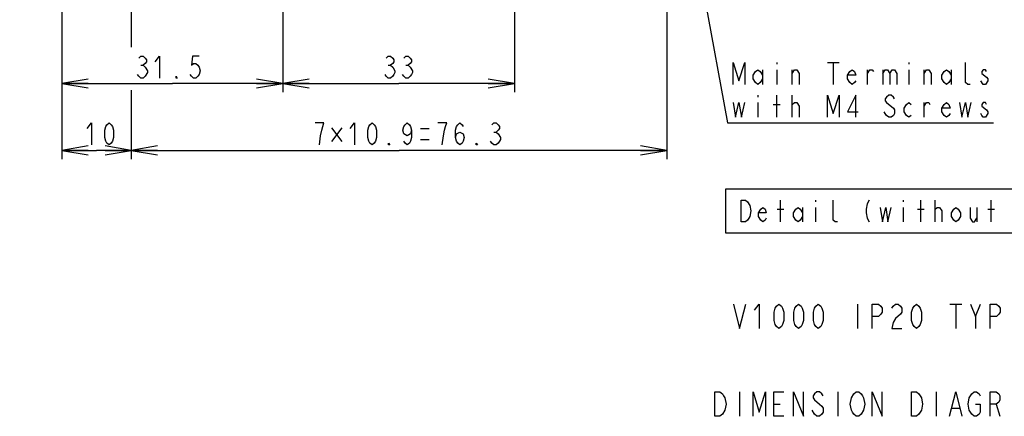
# Model space of a CAD drawing. Extents: x 36 to 410, y 13 to 287.
# Tile 6 of 16: x 192 to 304, y 14 to 59. Entities that reach past the tile are written whole.
import ezdxf

# ---------------------------------------------------------------- set-up
doc = ezdxf.new("R2010")
doc.units = 0
doc.header["$LTSCALE"] = 23.1
doc.layers.get('0').update_dxf_attribs({"linetype": 'CONTINUOUS'})
doc.layers.add('ALL_DIM', color=7, linetype='CONTINUOUS')
doc.layers.add('ALL_NOTE', color=7, linetype='CONTINUOUS')
doc.dimstyles.get("Standard").update_dxf_attribs({"dimtxt": 2.5, "dimasz": 2.5, "dimexe": 1.25, "dimexo": 0.625, "dimtad": 1, "dimcen": 2.5, "dimazin": 3, "dimtfac": 1, "dimtmove": 0, "dimatfit": 3})

# ---------------------------------------------------------------- blocks, each defined once
blk = doc.blocks.new('_OPEN')
at = {"color": 0, "linetype": 'BYBLOCK'}
for p, q in [((0, 0), (-1, 0.167)), ((-1, -0.167), (0, 0)), ((-1, 0), (0, 0))]:
    blk.add_line(p, q, dxfattribs=at)
blk = doc.blocks.new('*D12')
at = {"layer": 'ALL_DIM', "color": 2, "linetype": 'CONTINUOUS'}
for p, q in [((204.99, 75.96), (204.99, 55.72)), ((197.07, 63.76), (197.07, 42.95)), ((204.99, 50.8), (204.99, 42.95)), ((197.07, 43.95), (201.03, 43.95)), ((204.99, 43.95), (201.03, 43.95))]:
    blk.add_line(p, q, dxfattribs=at)
at = {"layer": 'ALL_DIM', "color": 2, "linetype": 'CONTINUOUS', "xscale": 3, "yscale": 3, "zscale": 3, "rotation": 180}
blk.add_blockref('_OPEN', (197.07, 43.95), dxfattribs=at)
at = {"layer": 'ALL_DIM', "color": 2, "linetype": 'CONTINUOUS', "xscale": 3, "yscale": 3, "zscale": 3}
blk.add_blockref('_OPEN', (204.99, 43.95), dxfattribs=at)
blk = doc.blocks.new('*D13')
at = {"layer": 'ALL_DIM', "color": 2, "linetype": 'CONTINUOUS'}
for p, q in [((266.03, 75.96), (266.03, 42.95)), ((204.99, 47.99), (204.99, 42.95)), ((204.99, 43.95), (235.51, 43.95)), ((266.03, 43.95), (235.51, 43.95))]:
    blk.add_line(p, q, dxfattribs=at)
at = {"layer": 'ALL_DIM', "color": 2, "linetype": 'CONTINUOUS', "xscale": 3, "yscale": 3, "zscale": 3, "rotation": 180}
blk.add_blockref('_OPEN', (204.99, 43.95), dxfattribs=at)
at = {"layer": 'ALL_DIM', "color": 2, "linetype": 'CONTINUOUS', "xscale": 3, "yscale": 3, "zscale": 3}
blk.add_blockref('_OPEN', (266.03, 43.95), dxfattribs=at)
blk = doc.blocks.new('*D14')
at = {"layer": 'ALL_DIM', "color": 2, "linetype": 'CONTINUOUS'}
for p, q in [((222.27, 64.16), (222.27, 50.57)), ((248.67, 64.16), (248.67, 50.57)), ((222.27, 51.57), (235.47, 51.57)), ((248.67, 51.57), (235.47, 51.57))]:
    blk.add_line(p, q, dxfattribs=at)
at = {"layer": 'ALL_DIM', "color": 2, "linetype": 'CONTINUOUS', "xscale": 3, "yscale": 3, "zscale": 3, "rotation": 180}
blk.add_blockref('_OPEN', (222.27, 51.57), dxfattribs=at)
at = {"layer": 'ALL_DIM', "color": 2, "linetype": 'CONTINUOUS', "xscale": 3, "yscale": 3, "zscale": 3}
blk.add_blockref('_OPEN', (248.67, 51.57), dxfattribs=at)
blk = doc.blocks.new('*D15')
at = {"layer": 'ALL_DIM', "color": 2, "linetype": 'CONTINUOUS'}
for p, q in [((222.27, 64.16), (222.27, 50.57)), ((197.07, 63.76), (197.07, 50.57)), ((197.07, 51.57), (209.67, 51.57)), ((222.27, 51.57), (209.67, 51.57))]:
    blk.add_line(p, q, dxfattribs=at)
at = {"layer": 'ALL_DIM', "color": 2, "linetype": 'CONTINUOUS', "xscale": 3, "yscale": 3, "zscale": 3, "rotation": 180}
blk.add_blockref('_OPEN', (197.07, 51.57), dxfattribs=at)
at = {"layer": 'ALL_DIM', "color": 2, "linetype": 'CONTINUOUS', "xscale": 3, "yscale": 3, "zscale": 3}
blk.add_blockref('_OPEN', (222.27, 51.57), dxfattribs=at)
blk = doc.blocks.new('*D16')
at = {"layer": 'ALL_DIM', "color": 2, "linetype": 'CONTINUOUS'}
for p, q in [((187.45, 64.41), (187.45, 69.41)), ((187.45, 69.41), (187.45, 64.21)), ((222.02, 64.41), (186.45, 64.41)), ((196.82, 64.01), (186.45, 64.01)), ((187.45, 52.44), (187.45, 64.21)), ((187.45, 64.01), (187.45, 52.44))]:
    blk.add_line(p, q, dxfattribs=at)
at = {"layer": 'ALL_DIM', "color": 2, "linetype": 'CONTINUOUS', "xscale": 3, "yscale": 3, "zscale": 3}
for p, rotation in [((187.45, 64.41), 270), ((187.45, 64.01), 90)]:
    blk.add_blockref('_OPEN', p, dxfattribs=dict(at, rotation=rotation))

msp = doc.modelspace()

# ---------------------------------------------------------------- linework, layer by layer
at = {"layer": 'ALL_DIM', "color": 2, "linetype": 'CONTINUOUS'}
for p, q in [((206.082, 53.649), (206.332, 53.649)), ((234.281, 53.649), (234.531, 53.649)), ((236.281, 53.649), (236.531, 53.649)), ((227.811, 46.532), (228.998, 44.97)), ((228.998, 46.532), (227.811, 44.97)), ((237.936, 46.454), (238.936, 46.454)), ((246.311, 46.038), (246.561, 46.038)), ((237.936, 45.204), (238.936, 45.204))]:
    msp.add_line(p, q, dxfattribs=at)
for points in [[(205.832, 54.483), (206.082, 54.691), (206.332, 54.691), (206.582, 54.483), (206.707, 54.274), (206.707, 54.066), (206.582, 53.858), (206.332, 53.649), (206.582, 53.441)], [(207.707, 54.066), (208.207, 54.691), (208.207, 52.191)], [(212.707, 54.691), (211.957, 54.691), (211.832, 53.649), (212.082, 53.858), (212.332, 53.858), (212.582, 53.649), (212.707, 53.441), (212.832, 53.024), (212.707, 52.608), (212.582, 52.399), (212.332, 52.191), (212.082, 52.191), (211.832, 52.399), (211.707, 52.608)], [(234.031, 54.483), (234.281, 54.691), (234.531, 54.691), (234.781, 54.483), (234.906, 54.274), (234.906, 54.066), (234.781, 53.858), (234.531, 53.649), (234.781, 53.441), (235.031, 53.024)], [(236.031, 54.483), (236.281, 54.691), (236.531, 54.691), (236.781, 54.483), (236.906, 54.274), (236.906, 54.066), (236.781, 53.858), (236.531, 53.649), (236.781, 53.441)], [(206.582, 53.441), (206.832, 53.024), (206.832, 52.816), (206.582, 52.399)], [(235.031, 53.024), (235.031, 52.816), (234.906, 52.608), (234.781, 52.399), (234.531, 52.191), (234.281, 52.191), (234.031, 52.399), (233.906, 52.608)], [(236.781, 53.441), (237.031, 53.024), (237.031, 52.816), (236.906, 52.608), (236.781, 52.399), (236.531, 52.191), (236.281, 52.191), (236.031, 52.399), (235.906, 52.608)], [(206.582, 52.399), (206.332, 52.191), (206.082, 52.191), (205.832, 52.399), (205.707, 52.608)], [(210.207, 52.191), (210.082, 52.191), (210.082, 52.399), (210.207, 52.191)], [(199.959, 46.454), (200.459, 47.079), (200.459, 44.579)], [(202.459, 44.579), (202.209, 44.788), (202.084, 44.996), (201.959, 45.413), (201.959, 46.246), (202.084, 46.663), (202.209, 46.871), (202.459, 47.079), (202.709, 46.871), (202.834, 46.663), (202.959, 46.246), (202.959, 45.413), (202.834, 44.996), (202.709, 44.788), (202.459, 44.579)], [(226.686, 46.246), (226.936, 47.079), (225.936, 47.079)], [(226.436, 44.579), (226.561, 45.621), (226.686, 46.246)], [(229.936, 46.454), (230.436, 47.079), (230.436, 44.579)], [(232.436, 44.579), (232.186, 44.788), (232.061, 44.996), (231.936, 45.413), (231.936, 46.246), (232.061, 46.663), (232.186, 46.871), (232.436, 47.079), (232.686, 46.871), (232.811, 46.663), (232.936, 46.246), (232.936, 45.413), (232.811, 44.996), (232.686, 44.788), (232.436, 44.579)], [(236.936, 46.246), (236.811, 45.829), (236.436, 45.621), (236.061, 45.829), (235.936, 46.246), (236.061, 46.663), (236.186, 46.871), (236.436, 47.079), (236.686, 46.871), (236.811, 46.663), (236.936, 46.246), (236.936, 45.413), (236.811, 44.996), (236.686, 44.788), (236.436, 44.579), (236.186, 44.788), (236.061, 44.996)], [(240.436, 44.579), (240.561, 45.621), (240.686, 46.246), (240.811, 46.663), (240.936, 47.079), (239.936, 47.079)], [(241.936, 45.413), (242.061, 45.829), (242.436, 46.038), (242.811, 45.829), (242.936, 45.413), (242.811, 44.996), (242.686, 44.788), (242.436, 44.579), (242.186, 44.788), (242.061, 44.996), (241.936, 45.413), (241.936, 46.246), (242.061, 46.663), (242.186, 46.871), (242.436, 47.079), (242.686, 46.871), (242.811, 46.663)], [(246.061, 46.871), (246.311, 47.079), (246.561, 47.079), (246.811, 46.871), (246.936, 46.663), (246.936, 46.454), (246.811, 46.246), (246.561, 46.038), (246.811, 45.829)], [(246.811, 45.829), (247.061, 45.413), (247.061, 45.204), (246.936, 44.996), (246.811, 44.788), (246.561, 44.579), (246.311, 44.579), (246.061, 44.788), (245.936, 44.996)], [(234.436, 44.579), (234.311, 44.579), (234.311, 44.788), (234.436, 44.579)], [(244.436, 44.579), (244.311, 44.579), (244.311, 44.788), (244.436, 44.579)]]:
    msp.add_lwpolyline(points, dxfattribs=at)
at = {"layer": 'ALL_NOTE', "color": 2, "linetype": 'CONTINUOUS'}
for p, q in [((268.01, 74.225), (272.924, 47.106)), ((278.549, 53.981), (278.549, 53.772)), ((284.328, 53.981), (285.671, 53.981)), ((284.999, 53.981), (284.999, 51.481)), ((293.599, 53.981), (293.599, 53.772)), ((276.937, 53.147), (276.937, 51.481)), ((278.549, 53.147), (278.549, 51.481)), ((280.296, 51.481), (280.296, 53.147)), ((288.896, 51.481), (288.896, 53.147)), ((290.643, 53.147), (290.643, 51.481)), ((293.599, 53.147), (293.599, 51.481)), ((295.346, 51.481), (295.346, 53.147)), ((298.437, 53.147), (298.437, 51.481)), ((302.065, 51.481), (301.796, 51.897)), ((276.399, 50.231), (276.399, 50.022)), ((276.399, 49.397), (276.399, 47.731)), ((278.549, 47.731), (278.549, 50.231)), ((280.296, 47.731), (280.296, 50.231)), ((280.296, 49.189), (280.565, 49.397)), ((295.346, 47.731), (295.346, 49.397)), ((278.146, 49.189), (278.953, 49.189)), ((272.924, 47.106), (273.174, 47.106)), ((273.174, 47.106), (303.274, 47.106)), ((278.979, 35.785), (278.979, 38.285)), ((282.979, 38.285), (282.979, 38.076)), ((292.979, 38.285), (292.979, 38.076)), ((294.979, 35.785), (294.979, 38.285)), ((296.604, 35.785), (296.604, 38.285)), ((302.979, 35.785), (302.979, 38.285)), ((278.604, 37.243), (279.354, 37.243)), ((281.479, 37.451), (281.479, 35.785)), ((282.979, 37.451), (282.979, 35.785)), ((292.979, 37.451), (292.979, 35.785)), ((294.604, 37.243), (295.354, 37.243)), ((296.604, 37.243), (296.854, 37.451)), ((301.354, 37.451), (301.354, 35.785)), ((302.604, 37.243), (303.354, 37.243)), ((287.763, 26.417), (287.763, 23.617)), ((298.263, 26.417), (299.663, 26.417)), ((298.963, 26.417), (298.963, 23.617)), ((301.203, 25.017), (301.763, 26.417)), ((274.314, 16.417), (274.314, 13.617)), ((285.514, 16.417), (285.514, 13.617)), ((296.714, 16.417), (296.714, 13.617)), ((278.234, 15.017), (278.934, 15.017)), ((303.574, 15.017), (303.994, 13.617)), ((282.854, 13.85), (282.574, 14.317)), ((298.534, 14.55), (299.374, 14.55))]:
    msp.add_line(p, q, dxfattribs=at)
for points in [[(273.578, 51.481), (273.578, 53.981), (274.249, 51.897), (274.921, 53.981), (274.921, 51.481)], [(300.587, 51.481), (300.318, 51.481), (300.049, 51.689), (300.049, 53.981)], [(276.937, 52.106), (276.668, 51.689), (276.399, 51.481), (276.131, 51.689), (275.862, 52.106), (275.862, 52.522), (276.131, 52.939), (276.399, 53.147), (276.668, 52.939), (276.937, 52.522)], [(280.296, 52.731), (280.565, 53.147), (280.834, 53.147), (281.103, 52.731), (281.103, 51.481)], [(287.553, 51.897), (287.418, 51.689), (287.149, 51.481), (286.881, 51.689), (286.612, 52.106), (286.612, 52.522), (286.881, 52.939), (287.149, 53.147), (287.418, 52.939), (287.553, 52.522), (286.612, 52.522)], [(288.896, 52.731), (289.165, 53.147), (289.434, 53.147), (289.568, 52.939)], [(290.643, 52.731), (290.912, 53.147), (291.181, 53.147), (291.449, 52.731), (291.449, 51.481)], [(291.449, 52.731), (291.718, 53.147), (291.987, 53.147), (292.256, 52.731), (292.256, 51.481)], [(295.346, 52.731), (295.615, 53.147), (295.884, 53.147), (296.153, 52.731), (296.153, 51.481)], [(298.437, 52.106), (298.168, 51.689), (297.899, 51.481), (297.631, 51.689), (297.362, 52.106), (297.362, 52.522), (297.631, 52.939), (297.899, 53.147), (298.168, 52.939), (298.437, 52.522)], [(302.468, 52.939), (302.334, 53.147), (302.065, 53.147), (301.931, 52.939), (301.931, 52.731)], [(301.931, 52.731), (302.468, 52.314), (302.603, 52.106), (302.603, 51.897)], [(302.603, 51.897), (302.334, 51.481), (302.065, 51.481)], [(273.578, 49.397), (273.846, 47.731), (274.249, 49.397), (274.518, 47.731), (274.921, 49.397)], [(280.565, 49.397), (280.834, 49.397), (281.103, 48.981), (281.103, 47.731)], [(284.328, 47.731), (284.328, 50.231), (284.999, 48.147), (285.671, 50.231), (285.671, 47.731)], [(287.553, 47.731), (287.553, 50.231), (286.612, 48.356), (287.821, 48.356)], [(291.046, 49.397), (291.853, 48.772), (291.987, 48.564), (291.987, 48.147), (291.853, 47.939), (291.584, 47.731), (291.315, 47.731), (291.046, 47.939), (290.912, 48.147), (290.778, 48.356)], [(291.987, 49.814), (291.853, 50.022), (291.584, 50.231), (291.315, 50.231), (291.046, 50.022), (290.912, 49.814), (290.912, 49.606), (291.046, 49.397)], [(293.868, 47.939), (293.599, 47.731), (293.331, 47.939), (293.062, 48.356), (293.062, 48.772), (293.331, 49.189), (293.599, 49.397), (293.868, 49.189)], [(295.346, 48.981), (295.615, 49.397), (295.884, 49.397), (296.018, 49.189)], [(298.303, 48.147), (298.168, 47.939), (297.899, 47.731), (297.631, 47.939), (297.362, 48.356), (297.362, 48.772), (297.631, 49.189), (297.899, 49.397), (298.168, 49.189), (298.303, 48.772), (297.362, 48.772)], [(299.378, 49.397), (299.646, 47.731), (300.049, 49.397), (300.318, 47.731), (300.721, 49.397)], [(302.468, 49.189), (302.334, 49.397), (302.065, 49.397), (301.931, 49.189), (301.931, 48.981)], [(301.931, 48.981), (302.468, 48.564), (302.603, 48.356), (302.603, 48.147), (302.334, 47.731)], [(302.334, 47.731), (302.065, 47.731), (301.931, 47.939), (301.796, 48.147)], [(272.729, 34.535), (331.229, 34.535), (331.229, 39.535), (272.729, 39.535), (272.729, 34.535)], [(274.479, 38.285), (274.979, 38.285), (275.229, 38.076)], [(275.229, 38.076), (275.479, 37.66), (275.604, 37.035), (275.479, 36.41), (275.354, 36.201), (275.229, 35.993), (274.979, 35.785), (274.479, 35.785), (274.479, 38.285)], [(285.479, 35.785), (285.229, 35.785), (284.979, 35.993), (284.979, 38.285)], [(289.104, 38.285), (288.854, 37.868), (288.729, 37.243), (288.729, 36.826), (288.854, 36.201), (289.104, 35.785)], [(277.354, 36.201), (277.229, 35.993), (276.979, 35.785), (276.729, 35.993), (276.479, 36.41), (276.479, 36.826), (276.729, 37.243), (276.979, 37.451), (277.229, 37.243), (277.354, 36.826), (276.479, 36.826)], [(281.479, 36.41), (281.229, 35.993), (280.979, 35.785), (280.729, 35.993), (280.479, 36.41), (280.479, 36.826), (280.729, 37.243), (280.979, 37.451), (281.229, 37.243), (281.479, 36.826)], [(290.354, 37.451), (290.604, 35.785), (290.979, 37.451), (291.229, 35.785), (291.604, 37.451)], [(296.854, 37.451), (297.104, 37.451), (297.354, 37.035), (297.354, 35.785)], [(299.479, 36.41), (299.229, 35.993), (298.979, 35.785), (298.729, 35.993), (298.479, 36.41), (298.479, 36.826), (298.729, 37.243), (298.979, 37.451), (299.229, 37.243), (299.479, 36.826), (299.479, 36.41)], [(300.604, 37.451), (300.604, 36.201), (300.854, 35.785), (301.104, 35.785), (301.354, 36.201)], [(273.623, 26.417), (274.323, 23.617), (275.023, 26.417)], [(276.003, 25.717), (276.563, 26.417), (276.563, 23.617)], [(278.803, 23.617), (278.523, 23.85), (278.383, 24.083), (278.243, 24.55), (278.243, 25.483), (278.383, 25.95), (278.523, 26.183), (278.803, 26.417), (279.083, 26.183), (279.223, 25.95), (279.363, 25.483), (279.363, 24.55), (279.223, 24.083), (279.083, 23.85), (278.803, 23.617)], [(281.043, 23.617), (280.763, 23.85), (280.623, 24.083), (280.483, 24.55), (280.483, 25.483), (280.623, 25.95), (280.763, 26.183), (281.043, 26.417), (281.323, 26.183), (281.463, 25.95), (281.603, 25.483), (281.603, 24.55), (281.463, 24.083), (281.323, 23.85), (281.043, 23.617)], [(283.283, 23.617), (283.003, 23.85), (282.863, 24.083), (282.723, 24.55), (282.723, 25.483), (282.863, 25.95), (283.003, 26.183), (283.283, 26.417), (283.563, 26.183), (283.703, 25.95), (283.843, 25.483), (283.843, 24.55), (283.703, 24.083), (283.563, 23.85), (283.283, 23.617)], [(289.443, 23.617), (289.443, 26.417), (290.143, 26.417), (290.423, 26.183), (290.563, 25.95), (290.563, 25.483), (290.423, 25.25), (290.143, 25.017), (289.443, 25.017)], [(291.683, 25.95), (291.823, 26.183), (292.103, 26.417), (292.383, 26.417), (292.663, 26.183), (292.803, 25.95), (292.803, 25.483), (292.663, 25.25), (292.103, 24.783)], [(294.483, 23.617), (294.203, 23.85), (294.063, 24.083), (293.923, 24.55), (293.923, 25.483), (294.063, 25.95), (294.203, 26.183), (294.483, 26.417), (294.763, 26.183), (294.903, 25.95), (295.043, 25.483), (295.043, 24.55), (294.903, 24.083), (294.763, 23.85), (294.483, 23.617)], [(300.643, 26.417), (301.203, 25.017), (301.203, 23.617)], [(302.883, 23.617), (302.883, 26.417), (303.583, 26.417), (303.863, 26.183), (304.003, 25.95), (304.003, 25.483), (303.863, 25.25), (303.583, 25.017), (302.883, 25.017)], [(292.103, 24.783), (291.823, 24.317), (291.683, 23.617), (292.803, 23.617)], [(271.514, 16.417), (272.074, 16.417), (272.354, 16.184), (272.494, 15.95), (272.634, 15.717), (272.774, 15.017), (272.634, 14.317)], [(272.634, 14.317), (272.354, 13.85), (272.074, 13.617), (271.514, 13.617), (271.514, 16.417)], [(275.854, 13.617), (275.854, 16.417), (276.554, 14.084), (277.254, 16.417), (277.254, 13.617)], [(279.354, 13.617), (278.234, 13.617), (278.234, 16.417), (279.354, 16.417)], [(280.474, 13.617), (280.474, 16.417), (281.594, 13.617), (281.594, 16.417)], [(283.834, 15.95), (283.694, 16.184), (283.414, 16.417), (283.134, 16.417), (282.854, 16.184), (282.714, 15.95), (282.714, 15.717), (282.854, 15.484)], [(288.174, 13.85), (287.894, 13.617), (287.614, 13.617), (287.334, 13.85), (287.194, 14.084), (287.054, 14.317), (286.914, 15.017), (287.054, 15.717), (287.334, 16.184)], [(287.334, 16.184), (287.614, 16.417), (287.894, 16.417), (288.174, 16.184), (288.314, 15.95), (288.454, 15.717), (288.594, 15.017), (288.454, 14.317), (288.174, 13.85)], [(289.434, 13.617), (289.434, 16.417), (290.554, 13.617), (290.554, 16.417)], [(293.914, 16.417), (294.474, 16.417), (294.754, 16.184), (294.894, 15.95), (295.034, 15.717), (295.174, 15.017), (295.034, 14.317)], [(295.034, 14.317), (294.754, 13.85), (294.474, 13.617), (293.914, 13.617), (293.914, 16.417)], [(298.254, 13.617), (298.954, 16.417), (299.654, 13.617)], [(301.194, 15.017), (301.754, 15.017), (301.754, 14.084), (301.614, 13.85), (301.334, 13.617), (301.054, 13.617), (300.774, 13.85), (300.634, 14.084), (300.494, 14.317), (300.354, 15.017), (300.494, 15.717), (300.774, 16.184)], [(300.774, 16.184), (301.054, 16.417), (301.334, 16.417), (301.614, 16.184), (301.754, 15.95)], [(302.874, 13.617), (302.874, 16.417), (303.574, 16.417), (303.854, 16.184), (303.994, 15.95), (303.994, 15.484), (303.854, 15.25), (303.574, 15.017), (302.874, 15.017)], [(282.854, 15.484), (283.414, 15.017), (283.694, 14.784), (283.834, 14.55), (283.834, 14.084), (283.694, 13.85), (283.414, 13.617), (283.134, 13.617), (282.854, 13.85)]]:
    msp.add_lwpolyline(points, dxfattribs=at)

# ---------------------------------------------------------------- dimensions: what is measured, and where the dimension line sits
at = {"layer": 'ALL_DIM', "color": 2, "linetype": 'CONTINUOUS'}
for base, p1, p2, angle, picture, middle in [((197.07, 43.954), (204.99, 75.955), (197.07, 63.755), 180, '*D12', (199.459, 44.579)), ((187.446, 64.005), (222.02, 64.405), (196.82, 64.005), 270, '*D16', (186.821, 52.438)), ((197.07, 51.566), (222.27, 64.155), (197.07, 63.755), 180, '*D15', (205.207, 52.191)), ((222.27, 51.566), (248.67, 64.155), (222.27, 64.155), 180, '*D14', (233.406, 52.191))]:
    dim = msp.add_linear_dim(base=base, p1=p1, p2=p2, angle=angle, dimstyle='Standard', dxfattribs=at)
    dim.commit()
    dim.dimension.update_dxf_attribs({"geometry": picture, "text_midpoint": middle, "dimtype": 128})
dim = msp.add_linear_dim(base=(266.03, 43.954), p1=(204.99, 47.991), p2=(266.03, 75.955), dimstyle='Standard', dxfattribs=at)
dim.commit()
dim.dimension.update_dxf_attribs({"geometry": '*D13', "text_midpoint": (225.436, 44.579), "dimtype": 128})

doc.saveas('drawing.dxf')
